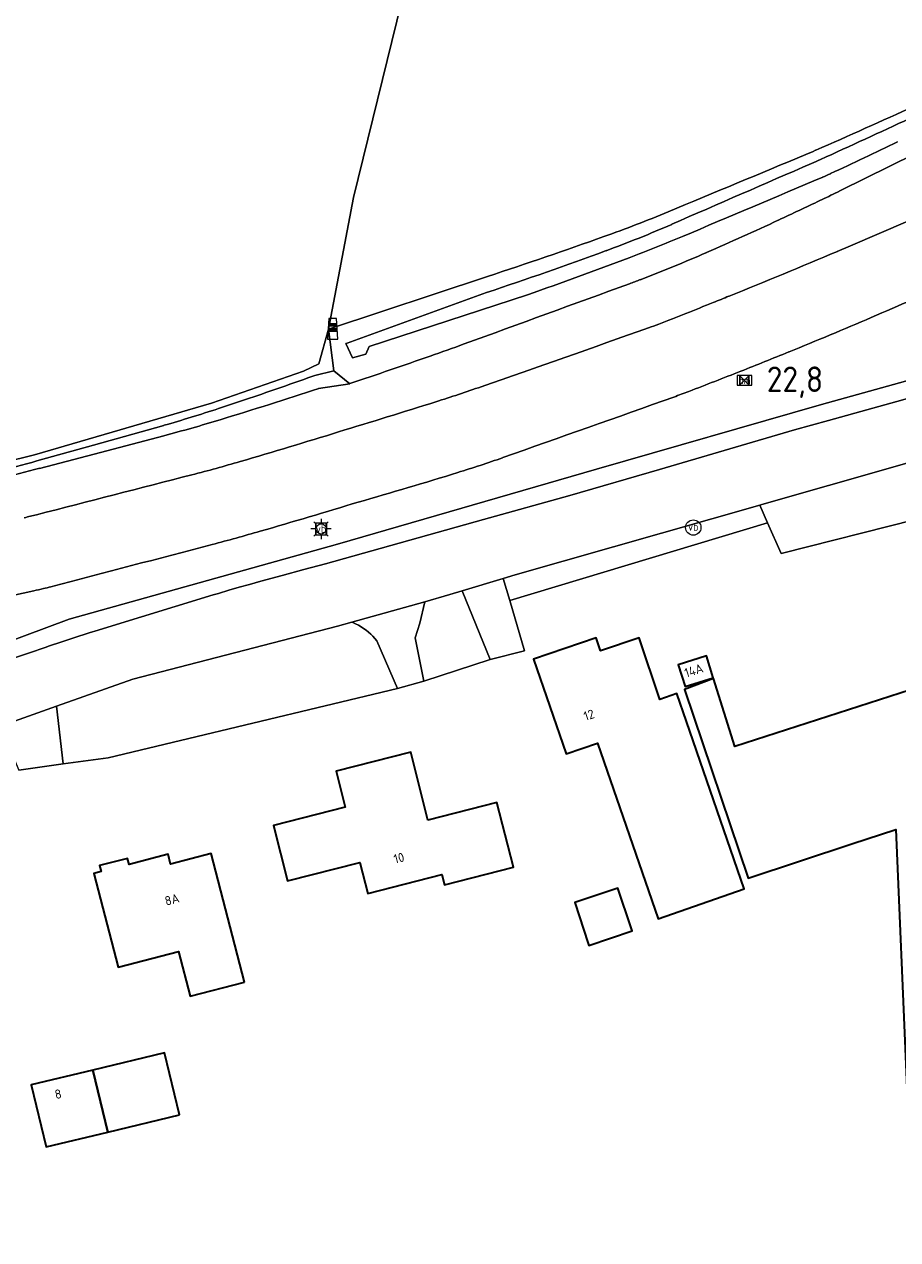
# Model space of a CAD drawing. Header units: metres. Extents: x 125158 to 132124, y 450612 to 454469.
# Tile 91 of 173: x 128421 to 128507, y 451835 to 451954. Entities that reach past the tile are written whole.
import ezdxf
from ezdxf.enums import TextEntityAlignment as Align

# ---------------------------------------------------------------- set-up
doc = ezdxf.new("R2010")
doc.units = ezdxf.units.M
doc.layers.get('0').update_dxf_attribs({"color": 8})
for name, color, linetype, lineweight in [('B-XX-IE-MEUBILAIR_WEGMEUBILAIR-S', 8, 'Continuous', 25), ('B-XX-KL-ET_LS_OV_LICHTMAST-S', 8, 'Continuous', 25), ('B-XX-OG-BEBOUWING-GV', 8, 'Continuous', 35), ('B-XX-OG-BEBOUWING-T18', 8, 'Continuous', 18), ('B-XX-OG-TERREIN_CULTUURSCHEIDING-GV', 8, 'Continuous', 18), ('B-XX-OG-WATER_SLOOT-GV', 8, 'Continuous', 18), ('B-XX-OG-WEG-GV', 8, 'Continuous', 18), ('B-XX-VW-HECTOMETRERING-S', 8, 'Continuous', 25), ('B-XX-VW-VERKEERSTEKEN_BORD-S', 8, 'Continuous', 25), ('B-XX-VW-VERKEERSTEKEN_DRAAGCONSTRUCTIE-S', 8, 'Continuous', 25)]:
    doc.layers.add(name, color=color, linetype=linetype, lineweight=lineweight)
doc.layers.add('TOPOT30', color=1, linetype='Continuous')
doc.styles.add('ISO', font='iso', dxfattribs={"height": 5})
doc.styles.add('NLCS-ISO', font='NLCS-ISO.ttf')
doc.styles.add('NLCS-ISO-M-T18', font='NLCS-ISO.ttf', dxfattribs={"height": 1.8})

# ---------------------------------------------------------------- blocks, each defined once
blk = doc.blocks.new('SIE-WEG_VERKEERSBORD-SO')
at = {"color": 0, "linetype": 'ByBlock', "lineweight": 18}
blk.add_lwpolyline([(-1.125, -1.125), (1.125, -1.125), (1.125, 1.125), (-1.125, 1.125)], close=True, dxfattribs=at)
at = {"color": 0, "linetype": 'ByBlock', "lineweight": 18, "style": 'NLCS-ISO'}
blk.add_text('vb', height=1.5, dxfattribs=at).set_placement((0, 0), align=Align.MIDDLE_CENTER)
blk = doc.blocks.new('SIE-WEG_PAAL_HECTOMETERPAAL-SO')
at = {"color": 0, "linetype": 'ByBlock', "lineweight": 18}
blk.add_lwpolyline([(-1.44375, -0.94375), (1.44375, -0.94375), (1.44375, 0.94375), (-1.44375, 0.94375)], close=True, dxfattribs=at)
at = {"color": 0, "linetype": 'ByBlock', "lineweight": 18, "style": 'NLCS-ISO'}
blk.add_text('hm', height=1.5, dxfattribs=at).set_placement((0, 0), align=Align.MIDDLE_CENTER)
blk = doc.blocks.new('SIE-WEG_PAAL_GRENSPAAL-SO')
at = {"linetype": 'ByBlock', "lineweight": 18}
h = blk.add_hatch(color=0, dxfattribs=at)
h.dxf.hatch_style = 1
h.paths.add_polyline_path([(0.90625, -0.5), (0.875, 0), (-0.875, 0), (-0.90625, -0.5)])
h.paths.add_polyline_path([(-0.8125, 1), (-0.84375, 0.5), (0.84375, 0.5), (0.8125, 1)])
at = {"color": 0, "linetype": 'ByBlock', "lineweight": 18}
blk.add_lwpolyline([(-1, -2), (1, -2), (0.75, 2), (-0.75, 2)], close=True, dxfattribs=at)
for points in [[(0.875, 0), (-0.875, 0)], [(0.84375, 0.5), (-0.84375, 0.5)], [(0.8125, 1), (-0.8125, 1)], [(0.90625, -0.5), (-0.90625, -0.5)]]:
    blk.add_lwpolyline(points, dxfattribs=at)
blk = doc.blocks.new('SIE-WEG_PAAL_VERKEERSBORD-SO')
at = {"color": 0, "linetype": 'ByBlock', "lineweight": 18}
blk.add_circle((0, 0), 1.5, dxfattribs=at)
at = {"color": 0, "linetype": 'ByBlock', "lineweight": 18, "style": 'NLCS-ISO'}
blk.add_text('vb', height=1.5, dxfattribs=at).set_placement((0, 0.13), align=Align.MIDDLE_CENTER)
blk = doc.blocks.new('SKL-ET_OV_LICHTMAST-SO')
at = {"color": 0, "linetype": 'ByBlock', "lineweight": 18}
for points in [[(-1.25, 0), (-2, 0)], [(-1.41, 1.41), (-0.88, 0.88)], [(0, 2), (0, 1.25)], [(0.88, 0.88), (1.41, 1.41)], [(2, 0), (1.25, 0)], [(-1.41, -1.41), (-0.88, -0.88)], [(0, -1.25), (0, -2)], [(0.88, -0.88), (1.41, -1.41)]]:
    blk.add_lwpolyline(points, dxfattribs=at)
blk.add_circle((0, 0), 1, dxfattribs=at)
blk = doc.blocks.new('kilometerpaal')
at = {"color": 0}
for p, q in [((-0.44, 0.44), (0.44, -0.44)), ((-0.44, -0.44), (-0.44, 0.44)), ((0.44, 0.44), (-0.44, -0.44)), ((0.44, -0.44), (0.44, 0.44))]:
    blk.add_line(p, q, dxfattribs=at)
at = {"color": 0, "style": 'ISO'}
blk.add_attdef('KILOMETERPAAL', (0.59, 0.87), '', height=2.5, dxfattribs=at)

msp = doc.modelspace()

# ---------------------------------------------------------------- linework, layer by layer
at = {"layer": 'B-XX-OG-BEBOUWING-GV'}
for points in [[(128522.15, 451893.02), (128518.29, 451905.53), (128511.4, 451903.58), (128514.32, 451893.62), (128518.37, 451894.81), (128519.19, 451892.07), (128490.83, 451882.93), (128488.75, 451889.57), (128485.9, 451888.51), (128492.12, 451870.02), (128502.29, 451873.38), (128506.6, 451874.8), (128508.63, 451827.22), (128525.81, 451836.79), (128523.94, 451880.54), (128527.88, 451881.84), (128525.74, 451894.18)], [(128477.68, 451892.28), (128477.25, 451893.56), (128471.09, 451891.47), (128474.3, 451882.19), (128477.36, 451883.25), (128483.31, 451866.04), (128491.76, 451868.96), (128486.08, 451885.38), (128485.14, 451888.1), (128483.49, 451887.54), (128481.45, 451893.56)], [(128488.72, 451889.66), (128488.05, 451891.79), (128485.29, 451890.92), (128485.95, 451888.8)], [(128460.76, 451875.71), (128459.07, 451882.36), (128451.77, 451880.5), (128452.66, 451876.98), (128445.62, 451875.18), (128447.01, 451869.74), (128454.09, 451871.54), (128454.86, 451868.52), (128462.11, 451870.36), (128462.37, 451869.36), (128469.14, 451871.09), (128467.52, 451877.43)], [(128442.77, 451859.84), (128439.51, 451872.43), (128435.54, 451871.4), (128435.29, 451872.36), (128431.47, 451871.37), (128431.31, 451871.96), (128428.58, 451871.26), (128428.74, 451870.67), (128428.03, 451870.49), (128430.4, 451861.29), (128436.32, 451862.82), (128437.45, 451858.45)], [(128480.67, 451865.14), (128479.37, 451869.03), (128475.14, 451867.62), (128476.47, 451863.63), (128476.54, 451863.42), (128480.77, 451864.84)], [(128436.4, 451846.82), (128434.94, 451852.89), (128427.93, 451851.2), (128429.38, 451845.13)], [(128429.38, 451845.13), (128427.93, 451851.2), (128421.89, 451849.76), (128423.35, 451843.68)]]:
    msp.add_lwpolyline(points, close=True, dxfattribs=at)
at = {"layer": 'B-XX-OG-TERREIN_CULTUURSCHEIDING-GV'}
for points in [[(128500.43, 452120.84), (128494.54, 452099.43), (128484.62, 452059.46), (128472.87, 452014.05), (128468.82, 452000), (128466.66, 451990.47), (128453.48, 451936.72), (128451.03, 451923.82), (128466.61, 451928.99)], [(128414.4, 451960.69), (128410.69, 451951.56), (128405.93, 451944.55), (128401.96, 451940.31), (128396.27, 451938.33), (128384.5, 451934.36), (128381.99, 451932.64), (128377.37, 451927.6), (128380.1, 451902.45), (128391.51, 451904.59), (128401.74, 451906.63), (128406.84, 451907.7), (128422.2, 451911.5), (128439.54, 451916.58), (128448.58, 451919.71), (128450.08, 451920.42), (128451.03, 451923.82), (128453.48, 451936.72), (128466.66, 451990.47)], [(128520.83, 451922.4), (128499.33, 451916.43), (128477.28, 451910.1), (128451.89, 451902.76), (128425.6, 451895.41), (128416.55, 451892.02)], [(128419.87, 451891.48), (128421.61, 451892.08), (128423.35, 451892.67), (128423.58, 451892.75), (128424.87, 451893.18), (128426.16, 451893.6), (128427.46, 451894.02), (128427.56, 451894.05), (128428.43, 451894.32), (128428.96, 451894.48), (128439.7, 451897.77), (128440.24, 451897.93), (128441.25, 451898.23), (128442.27, 451898.53), (128443.29, 451898.81), (128444.38, 451899.11), (128446.49, 451899.69), (128448.6, 451900.26), (128450.72, 451900.82), (128466.2, 451905.15), (128474.65, 451907.52), (128483.45, 451910.06), (128496.68, 451913.95), (128500, 451914.87), (128509.28, 451917.45)], [(128508.53, 451905.17), (128495.37, 451901.83), (128494.04, 451904.85), (128468.77, 451897.22), (128470.21, 451892.29), (128466.85, 451891.45), (128460.35, 451889.33), (128457.76, 451888.62), (128429.41, 451881.82), (128425.02, 451881.23), (128420.67, 451880.59)]]:
    msp.add_lwpolyline(points, dxfattribs=at)
for points in [[(128494.04, 451904.85), (128493.28, 451906.57), (128469.32, 451899.74), (128468.14, 451899.39), (128468.77, 451897.22)], [(128485.9, 451888.51), (128488.75, 451889.57), (128490.83, 451882.93), (128519.19, 451892.07), (128518.37, 451894.81), (128514.32, 451893.62), (128511.4, 451903.58), (128518.29, 451905.53), (128522.15, 451893.02), (128525.74, 451894.18), (128527.88, 451881.84), (128523.94, 451880.54), (128525.81, 451836.79), (128508.63, 451827.22), (128506.6, 451874.8), (128502.29, 451873.38), (128492.12, 451870.02)], [(128466.85, 451891.45), (128464.1, 451898.18), (128462.92, 451897.83), (128460.46, 451897.11), (128459.98, 451895.02), (128459.5, 451893.58), (128460.35, 451889.33)], [(128453.39, 451895.07), (128453.31, 451895.1), (128451.9, 451894.7), (128431.83, 451889.51), (128424.37, 451886.86), (128425.02, 451881.23), (128429.41, 451881.82), (128457.76, 451888.62), (128455.76, 451893.26), (128455.57, 451893.5), (128455.37, 451893.72), (128455.15, 451893.93), (128454.93, 451894.13), (128454.7, 451894.32), (128454.45, 451894.5), (128454.2, 451894.66), (128453.94, 451894.81), (128453.67, 451894.95)], [(128474.3, 451882.19), (128471.09, 451891.47), (128477.25, 451893.56), (128477.68, 451892.28), (128481.45, 451893.56), (128483.49, 451887.54), (128485.14, 451888.1), (128486.08, 451885.38), (128491.76, 451868.96), (128483.31, 451866.04), (128477.36, 451883.25)], [(128485.95, 451888.8), (128485.29, 451890.92), (128488.05, 451891.79), (128488.72, 451889.66)], [(128447.01, 451869.74), (128445.62, 451875.18), (128452.66, 451876.98), (128451.77, 451880.5), (128459.07, 451882.36), (128460.76, 451875.71), (128467.52, 451877.43), (128469.14, 451871.09), (128462.37, 451869.36), (128462.11, 451870.36), (128454.86, 451868.52), (128454.09, 451871.54)], [(128428.03, 451870.49), (128428.74, 451870.67), (128428.58, 451871.26), (128431.31, 451871.96), (128431.47, 451871.37), (128435.29, 451872.36), (128435.54, 451871.4), (128439.51, 451872.43), (128442.77, 451859.84), (128437.45, 451858.45), (128436.32, 451862.82), (128430.4, 451861.29)], [(128476.47, 451863.63), (128475.14, 451867.62), (128479.37, 451869.03), (128480.67, 451865.14), (128480.77, 451864.84), (128476.54, 451863.42)], [(128423.35, 451843.68), (128421.89, 451849.76), (128427.93, 451851.2), (128434.94, 451852.89), (128436.4, 451846.82), (128429.38, 451845.13)]]:
    msp.add_lwpolyline(points, close=True, dxfattribs=at)
for centre, radius, start, end in [((128196.91, 452627.88), 749.96, 293.73322, 294.54531), ((124261.39, 462103), 11009.75, 292.554399, 292.63042), ((128475.65, 451993.92), 57.42, 292.6645, 293.7185), ((128432.51, 452059.98), 134.99, 289.6912, 292.5558), ((128333.35, 452336.99), 429.21, 288.0873, 289.6946)]:
    msp.add_arc(centre, radius, start, end, dxfattribs=at)
at = {"layer": 'B-XX-OG-WATER_SLOOT-GV'}
for points in [[(128500.89, 451937.25), (128501.19, 451937.4), (128513.3, 451943.4)], [(128466.61, 451928.99), (128451.03, 451923.82), (128451.55, 451919.75), (128453.12, 451918.47)], [(128470.53, 451927.19), (128455, 451922.13), (128454.68, 451921.36), (128453.37, 451921), (128452.71, 451922.4), (128452.84, 451922.45), (128466.51, 451927.41)], [(128466.51, 451927.41), (128452.84, 451922.45), (128452.71, 451922.4), (128453.37, 451921), (128454.68, 451921.36), (128455, 451922.13), (128470.53, 451927.19)]]:
    msp.add_lwpolyline(points, dxfattribs=at)
at = {"layer": 'B-XX-OG-WATER_SLOOT-GV', "extrusion": (0, 0, -1)}
for centre, radius, start, end in [((-128196.91, 452627.88), 749.96, 245.45469, 246.26678), ((-127865.86, 453330.65), 1527.68, 245.14547, 245.50636), ((-128300.24, 452371.64), 476.56, 244.3161, 245.1902), ((-124261.39, 462103), 11009.75, 247.36958, 247.445601), ((-128475.65, 451993.92), 57.42, 246.2815, 247.3355), ((-123023.41, 464500.46), 13701.77, 246.448184, 246.510614), ((-128474.04, 451995.77), 60.79, 245.5213, 246.4335), ((-125133.38, 459870.48), 8616.45, 247.004726, 247.103841), ((-128488.83, 451963.65), 27.1, 245.1778, 246.966), ((-128432.51, 452059.98), 134.99, 247.4442, 250.3088), ((-128436.18, 452045.61), 121.6, 246.5071, 249.7766), ((-128333.35, 452336.99), 429.21, 250.3054, 251.9127), ((-128430.31, 452064.1), 142.41, 247.107, 249.3697), ((-128343.65, 452296.57), 389.07, 249.765, 251.5921), ((-128302.58, 452403.67), 505.21, 249.3811, 250.5834)]:
    msp.add_arc(centre, radius, start, end, dxfattribs=at)
at = {"layer": 'B-XX-OG-WATER_SLOOT-GV'}
for centre, radius, start, end in [((127865.86, 453330.65), 1527.68, 294.49364, 294.85453), ((128300.24, 452371.64), 476.56, 294.8098, 295.6839), ((123023.41, 464500.46), 13701.77, 293.489386, 293.551816), ((128474.04, 451995.77), 60.79, 293.5665, 294.4787), ((125133.38, 459870.48), 8616.45, 292.896159, 292.995274), ((128488.83, 451963.65), 27.1, 293.034, 294.8222), ((128055.68, 452870.04), 1033.6, 295.15907, 295.40853), ((128418.68, 452105.91), 187.63, 295.402, 295.9859), ((128436.18, 452045.61), 121.6, 290.2234, 293.4929), ((128395.62, 452146.26), 233.96, 293.2752, 295.1606), ((128430.31, 452064.1), 142.41, 290.6303, 292.893), ((128343.65, 452296.57), 389.07, 288.4079, 290.235), ((128302.58, 452403.67), 505.21, 289.4166, 290.6189), ((128410.92, 452110.59), 195.16, 291.2214, 293.2882), ((123743.99, 464875.86), 13786.75, 290.02203, 290.093631), ((128459.05, 451986.72), 62.26, 290.1531, 291.1958), ((128381.61, 452149.4), 241.63, 289.1762, 290.0161), ((128025.01, 453176.46), 1328.83, 288.79403, 289.15249)]:
    msp.add_arc(centre, radius, start, end, dxfattribs=at)
at = {"layer": 'B-XX-OG-WEG-GV'}
for points in [[(128513.3, 451943.4), (128501.19, 451937.4), (128500.89, 451937.25)], [(128500.87, 451931.43), (128502.16, 451931.98), (128513.41, 451936.81)], [(128513.41, 451936.81), (128502.16, 451931.98), (128500.87, 451931.43)], [(128449.67, 451919.29), (128451.55, 451919.75), (128451.03, 451923.82), (128450.08, 451920.42), (128448.58, 451919.71), (128439.54, 451916.58), (128422.2, 451911.5), (128406.84, 451907.7), (128410.51, 451907.93)], [(128383.56, 451879.67), (128387.37, 451880.84), (128388.3, 451881.16), (128394.44, 451882.61), (128399.1, 451883.68), (128399.94, 451883.88), (128400.79, 451884.1), (128401.29, 451884.23), (128401.79, 451884.38), (128402.89, 451884.71), (128403.88, 451885.01), (128404.32, 451885.15), (128404.74, 451885.31), (128405.51, 451885.62), (128406.26, 451885.95), (128408.1, 451886.64), (128408.13, 451886.67), (128411.92, 451890.06), (128416.55, 451892.02), (128425.6, 451895.41), (128451.89, 451902.76), (128477.28, 451910.1), (128499.33, 451916.43), (128520.83, 451922.4)], [(128450.05, 451917.99), (128453.12, 451918.47), (128451.55, 451919.75), (128449.67, 451919.29)], [(128453.12, 451918.47), (128450.05, 451917.99)], [(128509.28, 451917.45), (128500, 451914.87), (128496.68, 451913.95), (128483.45, 451910.06), (128474.65, 451907.52), (128466.2, 451905.15), (128450.72, 451900.82), (128448.6, 451900.26), (128446.49, 451899.69), (128444.38, 451899.11), (128443.29, 451898.81), (128442.27, 451898.53), (128441.25, 451898.23), (128440.24, 451897.93), (128439.7, 451897.77), (128428.96, 451894.48), (128428.43, 451894.32), (128427.56, 451894.05), (128427.46, 451894.02), (128426.16, 451893.6), (128424.87, 451893.18), (128423.58, 451892.75), (128423.35, 451892.67), (128421.61, 451892.08), (128419.87, 451891.48)], [(128422.43, 451910.9), (128427.99, 451912.46), (128434.88, 451914.39)], [(128434.88, 451914.39), (128427.99, 451912.46), (128422.43, 451910.9)], [(128434.87, 451913.38), (128428.05, 451911.58), (128422.71, 451910.18)], [(128422.71, 451910.18), (128428.05, 451911.58), (128434.87, 451913.38)], [(128417.46, 451884.41), (128424.37, 451886.86), (128431.83, 451889.51), (128451.9, 451894.7), (128453.31, 451895.1), (128460.46, 451897.11), (128462.92, 451897.83), (128464.1, 451898.18), (128468.14, 451899.39), (128469.32, 451899.74), (128493.28, 451906.57), (128493.39, 451906.6), (128495.77, 451907.28), (128500, 451908.49), (128509.07, 451911.07)]]:
    msp.add_lwpolyline(points, dxfattribs=at)
for points in [[(128508.64, 451910.64), (128509.07, 451911.07), (128500, 451908.49), (128495.77, 451907.28), (128493.39, 451906.6), (128493.28, 451906.57), (128494.04, 451904.85), (128495.37, 451901.83), (128508.53, 451905.17), (128508.66, 451905.2), (128508.35, 451907.92), (128508.25, 451908.81), (128508.34, 451909.62), (128508.39, 451910.03)], [(128468.77, 451897.22), (128468.14, 451899.39), (128464.1, 451898.18), (128466.85, 451891.45), (128470.21, 451892.29)], [(128459.98, 451895.02), (128460.46, 451897.11), (128453.31, 451895.1), (128453.39, 451895.07), (128453.67, 451894.95), (128453.94, 451894.81), (128454.2, 451894.66), (128454.45, 451894.5), (128454.7, 451894.32), (128454.93, 451894.13), (128455.15, 451893.93), (128455.37, 451893.72), (128455.57, 451893.5), (128455.76, 451893.26), (128457.76, 451888.62), (128460.35, 451889.33), (128459.5, 451893.58)], [(128425.02, 451881.23), (128424.37, 451886.86), (128417.46, 451884.41), (128418.69, 451883.7), (128419.83, 451882.61), (128420.67, 451880.59)]]:
    msp.add_lwpolyline(points, close=True, dxfattribs=at)
at = {"layer": 'B-XX-OG-WEG-GV', "extrusion": (0, 0, -1)}
for centre, radius, start, end in [((-128055.68, 452870.04), 1033.6, 244.59147, 244.84093), ((-128418.68, 452105.91), 187.63, 244.0141, 244.598), ((-128395.62, 452146.26), 233.96, 244.8394, 246.7248), ((-128102.77, 452879.24), 1028.02, 247.2162, 247.8564), ((-128410.92, 452110.59), 195.16, 246.7118, 248.7786), ((-123743.99, 464875.86), 13786.75, 249.906369, 249.97797), ((-128459.05, 451986.72), 62.26, 248.8042, 249.8469), ((-127969.8, 453168.25), 1353.27, 246.36295, 246.74078), ((-128347.7, 452277.12), 377.98, 247.8429, 248.0967), ((-128327.19, 452328.12), 432.95, 248.0959, 248.8544), ((-128469.62, 451959.94), 38.19, 248.8924, 250.4875), ((-128335.94, 452316.41), 426.08, 246.7403, 247.915), ((-125129.49, 461435.46), 10085.18, 250.582032, 250.680823), ((-128381.61, 452149.4), 241.63, 249.9839, 250.8238), ((-128025.01, 453176.46), 1328.83, 250.84751, 251.20597), ((-128248.68, 452531.88), 658.55, 247.92903, 248.37203), ((-128284.51, 452441.07), 560.92, 248.3545, 248.9136), ((-128313.71, 452298.17), 402.54, 250.2592, 251.681), ((-128303.11, 452366.55), 472.01, 251.861, 253.0918), ((-128414.95, 452063.79), 154.29, 250.6892, 252.4254), ((-125873.76, 459266.56), 7799.45, 250.440843, 250.571583), ((-128464.77, 451973.56), 59.86, 248.9081, 250.3944), ((-128400.64, 452035.79), 126.13, 251.7062, 254.248), ((-128251.33, 452581.25), 697, 252.44731, 253.26696), ((-128396.42, 452059.5), 151.1, 253.0828, 255.257), ((-128265.54, 452514.77), 629.28, 252.76314, 253.68038), ((-128430.46, 452017.88), 113.1, 250.5716, 252.9184), ((-128383.45, 452050.5), 144.94, 254.3966, 256.039), ((-128357.86, 452157.74), 255.91, 255.3198, 256.2329), ((-128400.46, 452053.99), 149.15, 253.6819, 255.5684), ((-125398.76, 463715.4), 12190.69, 255.565192, 255.63906), ((-128303.12, 452431.08), 545.48, 252.8814, 253.9508), ((-128223.83, 452662.44), 789.83, 253.06328, 253.78935), ((-128403.93, 451977.78), 74.47, 255.6359, 256.5846), ((-128391.74, 452084.98), 188.45, 253.7956, 255.2805), ((-124773.35, 465862.3), 14433, 255.284456, 255.349358), ((-123400.42, 475036.38), 23676.87, 257.754929, 257.796141), ((-128406.53, 451969.73), 73.23, 256.9368, 257.6995), ((-128416.19, 451927.96), 30.36, 255.4614, 256.8744)]:
    msp.add_arc(centre, radius, start, end, dxfattribs=at)
at = {"layer": 'B-XX-OG-WEG-GV'}
for centre, radius, start, end in [((128102.77, 452879.24), 1028.02, 292.1436, 292.7838), ((127969.8, 453168.25), 1353.27, 293.25922, 293.63705), ((128347.7, 452277.12), 377.98, 291.9033, 292.1571), ((128327.19, 452328.12), 432.95, 291.1456, 291.9041), ((128469.62, 451959.94), 38.19, 289.5125, 291.1076), ((128335.94, 452316.41), 426.08, 292.085, 293.2597), ((125129.49, 461435.46), 10085.18, 289.319177, 289.417968), ((128248.68, 452531.88), 658.55, 291.62797, 292.07097), ((128284.51, 452441.07), 560.92, 291.0864, 291.6455), ((128313.71, 452298.17), 402.54, 288.319, 289.7408), ((128303.11, 452366.55), 472.01, 286.9082, 288.139), ((128414.95, 452063.79), 154.29, 287.5746, 289.3108), ((125873.76, 459266.56), 7799.45, 289.428417, 289.559157), ((128464.77, 451973.56), 59.86, 289.6056, 291.0919), ((128400.64, 452035.79), 126.13, 285.752, 288.2938), ((128251.33, 452581.25), 697, 286.73304, 287.55269), ((128396.42, 452059.5), 151.1, 284.743, 286.9172), ((128265.54, 452514.77), 629.28, 286.31962, 287.23686), ((128430.46, 452017.88), 113.1, 287.0816, 289.4284), ((128383.45, 452050.5), 144.94, 283.961, 285.6034), ((128357.86, 452157.74), 255.91, 283.7671, 284.6802), ((128400.46, 452053.99), 149.15, 284.4316, 286.3181), ((125398.76, 463715.4), 12190.69, 284.36094, 284.434808), ((128303.12, 452431.08), 545.48, 286.0492, 287.1186), ((128223.83, 452662.44), 789.83, 286.21065, 286.93672), ((128403.93, 451977.78), 74.47, 283.4154, 284.3641), ((128391.74, 452084.98), 188.45, 284.7195, 286.2044), ((124773.35, 465862.3), 14433, 284.650642, 284.715544), ((123400.42, 475036.38), 23676.87, 282.203859, 282.245071), ((128406.53, 451969.73), 73.23, 282.3005, 283.0632), ((128416.19, 451927.96), 30.36, 283.1256, 284.5386)]:
    msp.add_arc(centre, radius, start, end, dxfattribs=at)

# ---------------------------------------------------------------- block references
at = {"layer": 'B-XX-IE-MEUBILAIR_WEGMEUBILAIR-S', "xscale": 0.5, "yscale": 0.5, "zscale": 0.5}
msp.add_blockref('SIE-WEG_PAAL_GRENSPAAL-SO', (128451.43, 451923.85), dxfattribs=at)
at = {"layer": 'B-XX-KL-ET_LS_OV_LICHTMAST-S', "xscale": 0.5, "yscale": 0.5, "zscale": 0.5}
msp.add_blockref('SKL-ET_OV_LICHTMAST-SO', (128450.29, 451904.24), dxfattribs=at)
at = {"layer": 'B-XX-VW-HECTOMETRERING-S', "xscale": 0.5, "yscale": 0.5, "zscale": 0.5}
msp.add_blockref('SIE-WEG_PAAL_HECTOMETERPAAL-SO', (128491.77, 451918.8), dxfattribs=at)
at = {"layer": 'B-XX-VW-VERKEERSTEKEN_BORD-S', "xscale": 0.5, "yscale": 0.5, "zscale": 0.5}
msp.add_blockref('SIE-WEG_VERKEERSBORD-SO', (128450.29, 451904.24), dxfattribs=at)
at = {"layer": 'B-XX-VW-VERKEERSTEKEN_DRAAGCONSTRUCTIE-S', "xscale": 0.5, "yscale": 0.5, "zscale": 0.5}
msp.add_blockref('SIE-WEG_PAAL_VERKEERSBORD-SO', (128486.76, 451904.38), dxfattribs=at)
at = {"layer": 'TOPOT30'}
ref = msp.add_blockref('kilometerpaal', (128491.77, 451918.8), dxfattribs=at)
ref.add_attrib('KILOMETERPAAL', '22,8', (128493.96, 451917.66), dxfattribs={"color": 0, "height": 2.5, "style": 'ISO'})

# ---------------------------------------------------------------- texts
at = {"layer": 'B-XX-OG-BEBOUWING-T18', "style": 'NLCS-ISO-M-T18'}
for s, rotation, p in [('14A', 17.6, (128486.81, 451890.37)), ('12', 18.4, (128476.54, 451886.01)), ('10', 14.9, (128457.92, 451871.99)), ('8A', 14.4, (128435.68, 451867.92)), ('8', 12.7, (128424.52, 451848.86))]:
    msp.add_text(s, height=0.9, rotation=rotation, dxfattribs=at).set_placement(p, align=Align.MIDDLE_CENTER)

doc.saveas('drawing.dxf')
